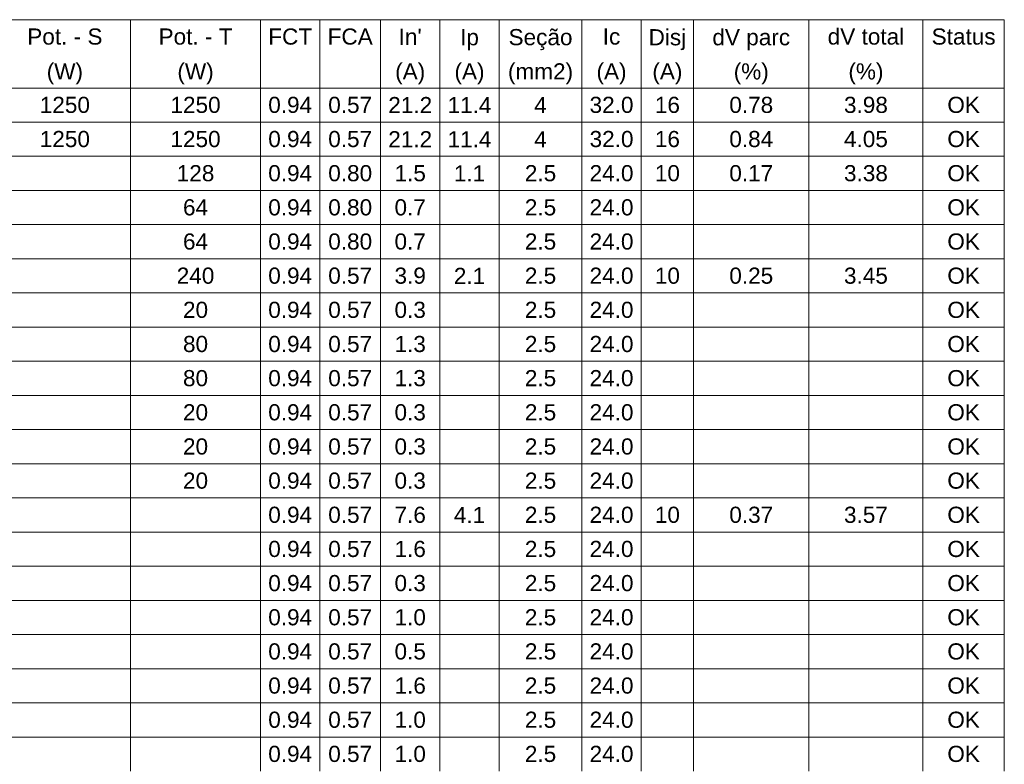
# Model space of a CAD drawing. Header units: feet. Extents: x -18 to 1038, y -110 to 48.
# Tile 18 of 199: x 41.71 to 48.41, y -40.24 to -35.17. Entities that reach past the tile are written whole.
import ezdxf

# ---------------------------------------------------------------- set-up
doc = ezdxf.new("R2010")
doc.units = ezdxf.units.FT
doc.header["$MEASUREMENT"] = 0
doc.layers.add('DI-Tabelas', color=7, linetype='Continuous', lineweight=5)
doc.styles.add('Arial', font='arial.ttf')

msp = doc.modelspace()

# ---------------------------------------------------------------- linework, layer by layer
at = {"layer": 'DI-Tabelas'}
for p, q in [((48.4115, -35.169), (33.1947, -35.169)), ((42.4619, -35.169), (42.4619, -35.4016)), ((43.3471, -35.169), (43.3471, -35.4016)), ((43.751, -35.169), (43.751, -35.4016)), ((44.1641, -35.169), (44.1641, -35.4016)), ((44.568, -35.169), (44.568, -35.4016)), ((44.9719, -35.169), (44.9719, -35.4016)), ((45.535, -35.169), (45.535, -35.4016)), ((45.9389, -35.169), (45.9389, -35.4016)), ((46.2957, -35.169), (46.2957, -35.4016)), ((47.0812, -35.169), (47.0812, -35.4016)), ((47.8573, -35.169), (47.8573, -35.4016)), ((48.4115, -35.169), (48.4115, -35.4016)), ((42.4619, -35.4016), (42.4619, -35.6342)), ((43.3471, -35.4016), (43.3471, -35.6342)), ((43.751, -35.4016), (43.751, -35.6342)), ((44.1641, -35.4016), (44.1641, -35.6342)), ((44.568, -35.4016), (44.568, -35.6342)), ((44.9719, -35.4016), (44.9719, -35.6342)), ((45.535, -35.4016), (45.535, -35.6342)), ((45.9389, -35.4016), (45.9389, -35.6342)), ((46.2957, -35.4016), (46.2957, -35.6342)), ((47.0812, -35.4016), (47.0812, -35.6342)), ((47.8573, -35.4016), (47.8573, -35.6342)), ((48.4115, -35.4016), (48.4115, -35.6342)), ((42.4619, -35.6342), (41.5673, -35.6342)), ((41.5673, -35.6342), (42.4619, -35.6342)), ((43.3471, -35.6342), (42.4619, -35.6342)), ((42.4619, -35.6342), (42.4619, -35.8668)), ((42.4619, -35.6342), (43.3471, -35.6342)), ((43.751, -35.6342), (43.3471, -35.6342)), ((43.3471, -35.6342), (43.3471, -35.8668)), ((43.3471, -35.6342), (43.751, -35.6342)), ((44.1641, -35.6342), (43.751, -35.6342)), ((43.751, -35.6342), (43.751, -35.8668)), ((43.751, -35.6342), (44.1641, -35.6342)), ((44.568, -35.6342), (44.1641, -35.6342)), ((44.1641, -35.6342), (44.1641, -35.8668)), ((44.1641, -35.6342), (44.568, -35.6342)), ((44.9719, -35.6342), (44.568, -35.6342)), ((44.568, -35.6342), (44.568, -35.8668)), ((44.568, -35.6342), (44.9719, -35.6342)), ((45.535, -35.6342), (44.9719, -35.6342)), ((44.9719, -35.6342), (44.9719, -35.8668)), ((44.9719, -35.6342), (45.535, -35.6342)), ((45.9389, -35.6342), (45.535, -35.6342)), ((45.535, -35.6342), (45.535, -35.8668)), ((45.535, -35.6342), (45.9389, -35.6342)), ((46.2957, -35.6342), (45.9389, -35.6342)), ((45.9389, -35.6342), (45.9389, -35.8668)), ((45.9389, -35.6342), (46.2957, -35.6342)), ((47.0812, -35.6342), (46.2957, -35.6342)), ((46.2957, -35.6342), (46.2957, -35.8668)), ((46.2957, -35.6342), (47.0812, -35.6342)), ((47.8573, -35.6342), (47.0812, -35.6342)), ((47.0812, -35.6342), (47.0812, -35.8668)), ((47.0812, -35.6342), (47.8573, -35.6342)), ((48.4115, -35.6342), (47.8573, -35.6342)), ((47.8573, -35.6342), (47.8573, -35.8668)), ((47.8573, -35.6342), (48.4115, -35.6342)), ((48.4115, -35.6342), (48.4115, -35.8668)), ((42.4619, -35.8668), (41.5673, -35.8668)), ((43.3471, -35.8668), (42.4619, -35.8668)), ((42.4619, -35.8668), (42.4619, -36.0994)), ((43.751, -35.8668), (43.3471, -35.8668)), ((43.3471, -35.8668), (43.3471, -36.0994)), ((44.1641, -35.8668), (43.751, -35.8668)), ((43.751, -35.8668), (43.751, -36.0994)), ((44.568, -35.8668), (44.1641, -35.8668)), ((44.1641, -35.8668), (44.1641, -36.0994)), ((44.9719, -35.8668), (44.568, -35.8668)), ((44.568, -35.8668), (44.568, -36.0994)), ((45.535, -35.8668), (44.9719, -35.8668)), ((44.9719, -35.8668), (44.9719, -36.0994)), ((45.9389, -35.8668), (45.535, -35.8668)), ((45.535, -35.8668), (45.535, -36.0994)), ((46.2957, -35.8668), (45.9389, -35.8668)), ((45.9389, -35.8668), (45.9389, -36.0994)), ((47.0812, -35.8668), (46.2957, -35.8668)), ((46.2957, -35.8668), (46.2957, -36.0994)), ((47.8573, -35.8668), (47.0812, -35.8668)), ((47.0812, -35.8668), (47.0812, -36.0994)), ((48.4115, -35.8668), (47.8573, -35.8668)), ((47.8573, -35.8668), (47.8573, -36.0994)), ((48.4115, -35.8668), (48.4115, -36.0994)), ((42.4619, -36.0994), (41.5673, -36.0994)), ((43.3471, -36.0994), (42.4619, -36.0994)), ((42.4619, -36.0994), (42.4619, -36.332)), ((43.751, -36.0994), (43.3471, -36.0994)), ((43.3471, -36.0994), (43.3471, -36.332)), ((44.1641, -36.0994), (43.751, -36.0994)), ((43.751, -36.0994), (43.751, -36.332)), ((44.568, -36.0994), (44.1641, -36.0994)), ((44.1641, -36.0994), (44.1641, -36.332)), ((44.9719, -36.0994), (44.568, -36.0994)), ((44.568, -36.0994), (44.568, -36.332)), ((45.535, -36.0994), (44.9719, -36.0994)), ((44.9719, -36.0994), (44.9719, -36.332)), ((45.9389, -36.0994), (45.535, -36.0994)), ((45.535, -36.0994), (45.535, -36.332)), ((46.2957, -36.0994), (45.9389, -36.0994)), ((45.9389, -36.0994), (45.9389, -36.332)), ((47.0812, -36.0994), (46.2957, -36.0994)), ((46.2957, -36.0994), (46.2957, -36.332)), ((47.8573, -36.0994), (47.0812, -36.0994)), ((47.0812, -36.0994), (47.0812, -36.332)), ((48.4115, -36.0994), (47.8573, -36.0994)), ((47.8573, -36.0994), (47.8573, -36.332)), ((48.4115, -36.0994), (48.4115, -36.332)), ((42.4619, -36.332), (41.5673, -36.332)), ((43.3471, -36.332), (42.4619, -36.332)), ((42.4619, -36.332), (42.4619, -36.5646)), ((43.751, -36.332), (43.3471, -36.332)), ((43.3471, -36.332), (43.3471, -36.5646)), ((44.1641, -36.332), (43.751, -36.332)), ((43.751, -36.332), (43.751, -36.5646)), ((44.568, -36.332), (44.1641, -36.332)), ((44.1641, -36.332), (44.1641, -36.5646)), ((44.9719, -36.332), (44.568, -36.332)), ((44.568, -36.332), (44.568, -36.5646)), ((45.535, -36.332), (44.9719, -36.332)), ((44.9719, -36.332), (44.9719, -36.5646)), ((45.9389, -36.332), (45.535, -36.332)), ((45.535, -36.332), (45.535, -36.5646)), ((46.2957, -36.332), (45.9389, -36.332)), ((45.9389, -36.332), (45.9389, -36.5646)), ((47.0812, -36.332), (46.2957, -36.332)), ((46.2957, -36.332), (46.2957, -36.5646)), ((47.8573, -36.332), (47.0812, -36.332)), ((47.0812, -36.332), (47.0812, -36.5646)), ((48.4115, -36.332), (47.8573, -36.332)), ((47.8573, -36.332), (47.8573, -36.5646)), ((48.4115, -36.332), (48.4115, -36.5646)), ((42.4619, -36.5646), (41.5673, -36.5646)), ((43.3471, -36.5646), (42.4619, -36.5646)), ((42.4619, -36.5646), (42.4619, -36.7972)), ((43.751, -36.5646), (43.3471, -36.5646)), ((43.3471, -36.5646), (43.3471, -36.7972)), ((44.1641, -36.5646), (43.751, -36.5646)), ((43.751, -36.5646), (43.751, -36.7972)), ((44.568, -36.5646), (44.1641, -36.5646)), ((44.1641, -36.5646), (44.1641, -36.7972)), ((44.9719, -36.5646), (44.568, -36.5646)), ((44.568, -36.5646), (44.568, -36.7972)), ((45.535, -36.5646), (44.9719, -36.5646)), ((44.9719, -36.5646), (44.9719, -36.7972)), ((45.9389, -36.5646), (45.535, -36.5646)), ((45.535, -36.5646), (45.535, -36.7972)), ((46.2957, -36.5646), (45.9389, -36.5646)), ((45.9389, -36.5646), (45.9389, -36.7972)), ((47.0812, -36.5646), (46.2957, -36.5646)), ((46.2957, -36.5646), (46.2957, -36.7972)), ((47.8573, -36.5646), (47.0812, -36.5646)), ((47.0812, -36.5646), (47.0812, -36.7972)), ((48.4115, -36.5646), (47.8573, -36.5646)), ((47.8573, -36.5646), (47.8573, -36.7972)), ((48.4115, -36.5646), (48.4115, -36.7972)), ((42.4619, -36.7972), (41.5673, -36.7972)), ((43.3471, -36.7972), (42.4619, -36.7972)), ((42.4619, -36.7972), (42.4619, -37.0298)), ((43.751, -36.7972), (43.3471, -36.7972)), ((43.3471, -36.7972), (43.3471, -37.0298)), ((44.1641, -36.7972), (43.751, -36.7972)), ((43.751, -36.7972), (43.751, -37.0298)), ((44.568, -36.7972), (44.1641, -36.7972)), ((44.1641, -36.7972), (44.1641, -37.0298)), ((44.9719, -36.7972), (44.568, -36.7972)), ((44.568, -36.7972), (44.568, -37.0298)), ((45.535, -36.7972), (44.9719, -36.7972)), ((44.9719, -36.7972), (44.9719, -37.0298)), ((45.9389, -36.7972), (45.535, -36.7972)), ((45.535, -36.7972), (45.535, -37.0298)), ((46.2957, -36.7972), (45.9389, -36.7972)), ((45.9389, -36.7972), (45.9389, -37.0298)), ((47.0812, -36.7972), (46.2957, -36.7972)), ((46.2957, -36.7972), (46.2957, -37.0298)), ((47.8573, -36.7972), (47.0812, -36.7972)), ((47.0812, -36.7972), (47.0812, -37.0298)), ((48.4115, -36.7972), (47.8573, -36.7972)), ((47.8573, -36.7972), (47.8573, -37.0298)), ((48.4115, -36.7972), (48.4115, -37.0298)), ((42.4619, -37.0298), (41.5673, -37.0298)), ((43.3471, -37.0298), (42.4619, -37.0298)), ((42.4619, -37.0298), (42.4619, -37.2624)), ((43.751, -37.0298), (43.3471, -37.0298)), ((43.3471, -37.0298), (43.3471, -37.2624)), ((44.1641, -37.0298), (43.751, -37.0298)), ((43.751, -37.0298), (43.751, -37.2624)), ((44.568, -37.0298), (44.1641, -37.0298)), ((44.1641, -37.0298), (44.1641, -37.2624)), ((44.9719, -37.0298), (44.568, -37.0298)), ((44.568, -37.0298), (44.568, -37.2624)), ((45.535, -37.0298), (44.9719, -37.0298)), ((44.9719, -37.0298), (44.9719, -37.2624)), ((45.9389, -37.0298), (45.535, -37.0298)), ((45.535, -37.0298), (45.535, -37.2624)), ((46.2957, -37.0298), (45.9389, -37.0298)), ((45.9389, -37.0298), (45.9389, -37.2624)), ((47.0812, -37.0298), (46.2957, -37.0298)), ((46.2957, -37.0298), (46.2957, -37.2624)), ((47.8573, -37.0298), (47.0812, -37.0298)), ((47.0812, -37.0298), (47.0812, -37.2624)), ((48.4115, -37.0298), (47.8573, -37.0298)), ((47.8573, -37.0298), (47.8573, -37.2624)), ((48.4115, -37.0298), (48.4115, -37.2624)), ((42.4619, -37.2624), (41.5673, -37.2624)), ((43.3471, -37.2624), (42.4619, -37.2624)), ((42.4619, -37.2624), (42.4619, -37.495)), ((43.751, -37.2624), (43.3471, -37.2624)), ((43.3471, -37.2624), (43.3471, -37.495)), ((44.1641, -37.2624), (43.751, -37.2624)), ((43.751, -37.2624), (43.751, -37.495)), ((44.568, -37.2624), (44.1641, -37.2624)), ((44.1641, -37.2624), (44.1641, -37.495)), ((44.9719, -37.2624), (44.568, -37.2624)), ((44.568, -37.2624), (44.568, -37.495)), ((45.535, -37.2624), (44.9719, -37.2624)), ((44.9719, -37.2624), (44.9719, -37.495)), ((45.9389, -37.2624), (45.535, -37.2624)), ((45.535, -37.2624), (45.535, -37.495)), ((46.2957, -37.2624), (45.9389, -37.2624)), ((45.9389, -37.2624), (45.9389, -37.495)), ((47.0812, -37.2624), (46.2957, -37.2624)), ((46.2957, -37.2624), (46.2957, -37.495)), ((47.8573, -37.2624), (47.0812, -37.2624)), ((47.0812, -37.2624), (47.0812, -37.495)), ((48.4115, -37.2624), (47.8573, -37.2624)), ((47.8573, -37.2624), (47.8573, -37.495)), ((48.4115, -37.2624), (48.4115, -37.495)), ((42.4619, -37.495), (41.5673, -37.495)), ((43.3471, -37.495), (42.4619, -37.495)), ((42.4619, -37.495), (42.4619, -37.7276)), ((43.751, -37.495), (43.3471, -37.495)), ((43.3471, -37.495), (43.3471, -37.7276)), ((44.1641, -37.495), (43.751, -37.495)), ((43.751, -37.495), (43.751, -37.7276)), ((44.568, -37.495), (44.1641, -37.495)), ((44.1641, -37.495), (44.1641, -37.7276)), ((44.9719, -37.495), (44.568, -37.495)), ((44.568, -37.495), (44.568, -37.7276)), ((45.535, -37.495), (44.9719, -37.495)), ((44.9719, -37.495), (44.9719, -37.7276)), ((45.9389, -37.495), (45.535, -37.495)), ((45.535, -37.495), (45.535, -37.7276)), ((46.2957, -37.495), (45.9389, -37.495)), ((45.9389, -37.495), (45.9389, -37.7276)), ((47.0812, -37.495), (46.2957, -37.495)), ((46.2957, -37.495), (46.2957, -37.7276)), ((47.8573, -37.495), (47.0812, -37.495)), ((47.0812, -37.495), (47.0812, -37.7276)), ((48.4115, -37.495), (47.8573, -37.495)), ((47.8573, -37.495), (47.8573, -37.7276)), ((48.4115, -37.495), (48.4115, -37.7276)), ((42.4619, -37.7276), (41.5673, -37.7276)), ((43.3471, -37.7276), (42.4619, -37.7276)), ((42.4619, -37.7276), (42.4619, -37.9602)), ((43.751, -37.7276), (43.3471, -37.7276)), ((43.3471, -37.7276), (43.3471, -37.9602)), ((44.1641, -37.7276), (43.751, -37.7276)), ((43.751, -37.7276), (43.751, -37.9602)), ((44.568, -37.7276), (44.1641, -37.7276)), ((44.1641, -37.7276), (44.1641, -37.9602)), ((44.9719, -37.7276), (44.568, -37.7276)), ((44.568, -37.7276), (44.568, -37.9602)), ((45.535, -37.7276), (44.9719, -37.7276)), ((44.9719, -37.7276), (44.9719, -37.9602)), ((45.9389, -37.7276), (45.535, -37.7276)), ((45.535, -37.7276), (45.535, -37.9602)), ((46.2957, -37.7276), (45.9389, -37.7276)), ((45.9389, -37.7276), (45.9389, -37.9602)), ((47.0812, -37.7276), (46.2957, -37.7276)), ((46.2957, -37.7276), (46.2957, -37.9602)), ((47.8573, -37.7276), (47.0812, -37.7276)), ((47.0812, -37.7276), (47.0812, -37.9602)), ((48.4115, -37.7276), (47.8573, -37.7276)), ((47.8573, -37.7276), (47.8573, -37.9602)), ((48.4115, -37.7276), (48.4115, -37.9602)), ((42.4619, -37.9602), (41.5673, -37.9602)), ((43.3471, -37.9602), (42.4619, -37.9602)), ((42.4619, -37.9602), (42.4619, -38.1928)), ((43.751, -37.9602), (43.3471, -37.9602)), ((43.3471, -37.9602), (43.3471, -38.1928)), ((44.1641, -37.9602), (43.751, -37.9602)), ((43.751, -37.9602), (43.751, -38.1928)), ((44.568, -37.9602), (44.1641, -37.9602)), ((44.1641, -37.9602), (44.1641, -38.1928)), ((44.9719, -37.9602), (44.568, -37.9602)), ((44.568, -37.9602), (44.568, -38.1928)), ((45.535, -37.9602), (44.9719, -37.9602)), ((44.9719, -37.9602), (44.9719, -38.1928)), ((45.9389, -37.9602), (45.535, -37.9602)), ((45.535, -37.9602), (45.535, -38.1928)), ((46.2957, -37.9602), (45.9389, -37.9602)), ((45.9389, -37.9602), (45.9389, -38.1928)), ((47.0812, -37.9602), (46.2957, -37.9602)), ((46.2957, -37.9602), (46.2957, -38.1928)), ((47.8573, -37.9602), (47.0812, -37.9602)), ((47.0812, -37.9602), (47.0812, -38.1928)), ((48.4115, -37.9602), (47.8573, -37.9602)), ((47.8573, -37.9602), (47.8573, -38.1928)), ((48.4115, -37.9602), (48.4115, -38.1928)), ((42.4619, -38.1928), (41.5673, -38.1928)), ((43.3471, -38.1928), (42.4619, -38.1928)), ((42.4619, -38.1928), (42.4619, -38.4254)), ((43.751, -38.1928), (43.3471, -38.1928)), ((43.3471, -38.1928), (43.3471, -38.4254)), ((44.1641, -38.1928), (43.751, -38.1928)), ((43.751, -38.1928), (43.751, -38.4254)), ((44.568, -38.1928), (44.1641, -38.1928)), ((44.1641, -38.1928), (44.1641, -38.4254)), ((44.9719, -38.1928), (44.568, -38.1928)), ((44.568, -38.1928), (44.568, -38.4254)), ((45.535, -38.1928), (44.9719, -38.1928)), ((44.9719, -38.1928), (44.9719, -38.4254)), ((45.9389, -38.1928), (45.535, -38.1928)), ((45.535, -38.1928), (45.535, -38.4254)), ((46.2957, -38.1928), (45.9389, -38.1928)), ((45.9389, -38.1928), (45.9389, -38.4254)), ((47.0812, -38.1928), (46.2957, -38.1928)), ((46.2957, -38.1928), (46.2957, -38.4254)), ((47.8573, -38.1928), (47.0812, -38.1928)), ((47.0812, -38.1928), (47.0812, -38.4254)), ((48.4115, -38.1928), (47.8573, -38.1928)), ((47.8573, -38.1928), (47.8573, -38.4254)), ((48.4115, -38.1928), (48.4115, -38.4254)), ((42.4619, -38.4254), (41.5673, -38.4254)), ((43.3471, -38.4254), (42.4619, -38.4254)), ((42.4619, -38.4254), (42.4619, -38.658)), ((43.751, -38.4254), (43.3471, -38.4254)), ((43.3471, -38.4254), (43.3471, -38.658)), ((44.1641, -38.4254), (43.751, -38.4254)), ((43.751, -38.4254), (43.751, -38.658)), ((44.568, -38.4254), (44.1641, -38.4254)), ((44.1641, -38.4254), (44.1641, -38.658)), ((44.9719, -38.4254), (44.568, -38.4254)), ((44.568, -38.4254), (44.568, -38.658)), ((45.535, -38.4254), (44.9719, -38.4254)), ((44.9719, -38.4254), (44.9719, -38.658)), ((45.9389, -38.4254), (45.535, -38.4254)), ((45.535, -38.4254), (45.535, -38.658)), ((46.2957, -38.4254), (45.9389, -38.4254)), ((45.9389, -38.4254), (45.9389, -38.658)), ((47.0812, -38.4254), (46.2957, -38.4254)), ((46.2957, -38.4254), (46.2957, -38.658)), ((47.8573, -38.4254), (47.0812, -38.4254)), ((47.0812, -38.4254), (47.0812, -38.658)), ((48.4115, -38.4254), (47.8573, -38.4254)), ((47.8573, -38.4254), (47.8573, -38.658)), ((48.4115, -38.4254), (48.4115, -38.658)), ((42.4619, -38.658), (41.5673, -38.658)), ((43.3471, -38.658), (42.4619, -38.658)), ((42.4619, -38.658), (42.4619, -38.8906)), ((43.751, -38.658), (43.3471, -38.658)), ((43.3471, -38.658), (43.3471, -38.8906)), ((44.1641, -38.658), (43.751, -38.658)), ((43.751, -38.658), (43.751, -38.8906)), ((44.568, -38.658), (44.1641, -38.658)), ((44.1641, -38.658), (44.1641, -38.8906)), ((44.9719, -38.658), (44.568, -38.658)), ((44.568, -38.658), (44.568, -38.8906)), ((45.535, -38.658), (44.9719, -38.658)), ((44.9719, -38.658), (44.9719, -38.8906)), ((45.9389, -38.658), (45.535, -38.658)), ((45.535, -38.658), (45.535, -38.8906)), ((46.2957, -38.658), (45.9389, -38.658)), ((45.9389, -38.658), (45.9389, -38.8906)), ((47.0812, -38.658), (46.2957, -38.658)), ((46.2957, -38.658), (46.2957, -38.8906)), ((47.8573, -38.658), (47.0812, -38.658)), ((47.0812, -38.658), (47.0812, -38.8906)), ((48.4115, -38.658), (47.8573, -38.658)), ((47.8573, -38.658), (47.8573, -38.8906)), ((48.4115, -38.658), (48.4115, -38.8906)), ((42.4619, -38.8906), (41.5673, -38.8906)), ((43.3471, -38.8906), (42.4619, -38.8906)), ((42.4619, -38.8906), (42.4619, -39.1232)), ((43.751, -38.8906), (43.3471, -38.8906)), ((43.3471, -38.8906), (43.3471, -39.1232)), ((44.1641, -38.8906), (43.751, -38.8906)), ((43.751, -38.8906), (43.751, -39.1232)), ((44.568, -38.8906), (44.1641, -38.8906)), ((44.1641, -38.8906), (44.1641, -39.1232)), ((44.9719, -38.8906), (44.568, -38.8906)), ((44.568, -38.8906), (44.568, -39.1232)), ((45.535, -38.8906), (44.9719, -38.8906)), ((44.9719, -38.8906), (44.9719, -39.1232)), ((45.9389, -38.8906), (45.535, -38.8906)), ((45.535, -38.8906), (45.535, -39.1232)), ((46.2957, -38.8906), (45.9389, -38.8906)), ((45.9389, -38.8906), (45.9389, -39.1232)), ((47.0812, -38.8906), (46.2957, -38.8906)), ((46.2957, -38.8906), (46.2957, -39.1232)), ((47.8573, -38.8906), (47.0812, -38.8906)), ((47.0812, -38.8906), (47.0812, -39.1232)), ((48.4115, -38.8906), (47.8573, -38.8906)), ((47.8573, -38.8906), (47.8573, -39.1232)), ((48.4115, -38.8906), (48.4115, -39.1232)), ((42.4619, -39.1232), (41.5673, -39.1232)), ((43.3471, -39.1232), (42.4619, -39.1232)), ((42.4619, -39.1232), (42.4619, -39.3558)), ((43.751, -39.1232), (43.3471, -39.1232)), ((43.3471, -39.1232), (43.3471, -39.3558)), ((44.1641, -39.1232), (43.751, -39.1232)), ((43.751, -39.1232), (43.751, -39.3558)), ((44.568, -39.1232), (44.1641, -39.1232)), ((44.1641, -39.1232), (44.1641, -39.3558)), ((44.9719, -39.1232), (44.568, -39.1232)), ((44.568, -39.1232), (44.568, -39.3558)), ((45.535, -39.1232), (44.9719, -39.1232)), ((44.9719, -39.1232), (44.9719, -39.3558)), ((45.9389, -39.1232), (45.535, -39.1232)), ((45.535, -39.1232), (45.535, -39.3558)), ((46.2957, -39.1232), (45.9389, -39.1232)), ((45.9389, -39.1232), (45.9389, -39.3558)), ((47.0812, -39.1232), (46.2957, -39.1232)), ((46.2957, -39.1232), (46.2957, -39.3558)), ((47.8573, -39.1232), (47.0812, -39.1232)), ((47.0812, -39.1232), (47.0812, -39.3558)), ((48.4115, -39.1232), (47.8573, -39.1232)), ((47.8573, -39.1232), (47.8573, -39.3558)), ((48.4115, -39.1232), (48.4115, -39.3558)), ((42.4619, -39.3558), (41.5673, -39.3558)), ((43.3471, -39.3558), (42.4619, -39.3558)), ((42.4619, -39.3558), (42.4619, -39.5884)), ((43.751, -39.3558), (43.3471, -39.3558)), ((43.3471, -39.3558), (43.3471, -39.5884)), ((44.1641, -39.3558), (43.751, -39.3558)), ((43.751, -39.3558), (43.751, -39.5884)), ((44.568, -39.3558), (44.1641, -39.3558)), ((44.1641, -39.3558), (44.1641, -39.5884)), ((44.9719, -39.3558), (44.568, -39.3558)), ((44.568, -39.3558), (44.568, -39.5884)), ((45.535, -39.3558), (44.9719, -39.3558)), ((44.9719, -39.3558), (44.9719, -39.5884)), ((45.9389, -39.3558), (45.535, -39.3558)), ((45.535, -39.3558), (45.535, -39.5884)), ((46.2957, -39.3558), (45.9389, -39.3558)), ((45.9389, -39.3558), (45.9389, -39.5884)), ((47.0812, -39.3558), (46.2957, -39.3558)), ((46.2957, -39.3558), (46.2957, -39.5884)), ((47.8573, -39.3558), (47.0812, -39.3558)), ((47.0812, -39.3558), (47.0812, -39.5884)), ((48.4115, -39.3558), (47.8573, -39.3558)), ((47.8573, -39.3558), (47.8573, -39.5884)), ((48.4115, -39.3558), (48.4115, -39.5884)), ((42.4619, -39.5884), (41.5673, -39.5884)), ((43.3471, -39.5884), (42.4619, -39.5884)), ((42.4619, -39.5884), (42.4619, -39.821)), ((43.751, -39.5884), (43.3471, -39.5884)), ((43.3471, -39.5884), (43.3471, -39.821)), ((44.1641, -39.5884), (43.751, -39.5884)), ((43.751, -39.5884), (43.751, -39.821)), ((44.568, -39.5884), (44.1641, -39.5884)), ((44.1641, -39.5884), (44.1641, -39.821)), ((44.9719, -39.5884), (44.568, -39.5884)), ((44.568, -39.5884), (44.568, -39.821)), ((45.535, -39.5884), (44.9719, -39.5884)), ((44.9719, -39.5884), (44.9719, -39.821)), ((45.9389, -39.5884), (45.535, -39.5884)), ((45.535, -39.5884), (45.535, -39.821)), ((46.2957, -39.5884), (45.9389, -39.5884)), ((45.9389, -39.5884), (45.9389, -39.821)), ((47.0812, -39.5884), (46.2957, -39.5884)), ((46.2957, -39.5884), (46.2957, -39.821)), ((47.8573, -39.5884), (47.0812, -39.5884)), ((47.0812, -39.5884), (47.0812, -39.821)), ((48.4115, -39.5884), (47.8573, -39.5884)), ((47.8573, -39.5884), (47.8573, -39.821)), ((48.4115, -39.5884), (48.4115, -39.821)), ((42.4619, -39.821), (41.5673, -39.821)), ((43.3471, -39.821), (42.4619, -39.821)), ((42.4619, -39.821), (42.4619, -40.0536)), ((43.751, -39.821), (43.3471, -39.821)), ((43.3471, -39.821), (43.3471, -40.0536)), ((44.1641, -39.821), (43.751, -39.821)), ((43.751, -39.821), (43.751, -40.0536)), ((44.568, -39.821), (44.1641, -39.821)), ((44.1641, -39.821), (44.1641, -40.0536)), ((44.9719, -39.821), (44.568, -39.821)), ((44.568, -39.821), (44.568, -40.0536)), ((45.535, -39.821), (44.9719, -39.821)), ((44.9719, -39.821), (44.9719, -40.0536)), ((45.9389, -39.821), (45.535, -39.821)), ((45.535, -39.821), (45.535, -40.0536)), ((46.2957, -39.821), (45.9389, -39.821)), ((45.9389, -39.821), (45.9389, -40.0536)), ((47.0812, -39.821), (46.2957, -39.821)), ((46.2957, -39.821), (46.2957, -40.0536)), ((47.8573, -39.821), (47.0812, -39.821)), ((47.0812, -39.821), (47.0812, -40.0536)), ((48.4115, -39.821), (47.8573, -39.821)), ((47.8573, -39.821), (47.8573, -40.0536)), ((48.4115, -39.821), (48.4115, -40.0536)), ((42.4619, -40.0536), (41.5673, -40.0536)), ((43.3471, -40.0536), (42.4619, -40.0536)), ((42.4619, -40.0536), (42.4619, -40.2862)), ((43.751, -40.0536), (43.3471, -40.0536)), ((43.3471, -40.0536), (43.3471, -40.2862)), ((44.1641, -40.0536), (43.751, -40.0536)), ((43.751, -40.0536), (43.751, -40.2862)), ((44.568, -40.0536), (44.1641, -40.0536)), ((44.1641, -40.0536), (44.1641, -40.2862)), ((44.9719, -40.0536), (44.568, -40.0536)), ((44.568, -40.0536), (44.568, -40.2862)), ((45.535, -40.0536), (44.9719, -40.0536)), ((44.9719, -40.0536), (44.9719, -40.2862)), ((45.9389, -40.0536), (45.535, -40.0536)), ((45.535, -40.0536), (45.535, -40.2862)), ((46.2957, -40.0536), (45.9389, -40.0536)), ((45.9389, -40.0536), (45.9389, -40.2862)), ((47.0812, -40.0536), (46.2957, -40.0536)), ((46.2957, -40.0536), (46.2957, -40.2862)), ((47.8573, -40.0536), (47.0812, -40.0536)), ((47.0812, -40.0536), (47.0812, -40.2862)), ((48.4115, -40.0536), (47.8573, -40.0536)), ((47.8573, -40.0536), (47.8573, -40.2862)), ((48.4115, -40.0536), (48.4115, -40.2862))]:
    msp.add_line(p, q, dxfattribs=at)

# ---------------------------------------------------------------- texts
at = {"layer": 'DI-Tabelas', "char_height": 0.11, "attachment_point": 8, "line_spacing_factor": 0.6, "style": 'Arial'}
for s, insert, width in [('Pot. - S', (42.0146, -35.3403), 1.02471), ('Pot. - T', (42.9045, -35.3403), 1.007439), ('FCT', (43.549, -35.3403), 0.597622), ('FCA', (43.9575, -35.3403), 0.614893), ("In'", (44.3661, -35.3403), 0.314909), ('Ic', (45.737, -35.3403), 0.239116), ('dV total', (47.4693, -35.3403), 1.041982), ('Status', (48.1344, -35.3403), 0.87128), ('Ip', (44.77, -35.3766), 0.25622), ('Seção', (45.2535, -35.3766), 0.871448), ('Disj', (46.1173, -35.3766), 0.512271), ('dV parc', (46.6884, -35.3766), 1.059085), ('(W)', (42.0146, -35.6092), 0.494665), ('(W)', (42.9045, -35.6092), 0.494665), ('(A)', (44.3661, -35.6092), 0.409649), ('(A)', (44.77, -35.6092), 0.409649), ('(mm2)', (45.2535, -35.6092), 0.887546), ('(A)', (45.737, -35.6092), 0.409649), ('(A)', (46.1173, -35.6092), 0.409649), ('(%)', (46.6884, -35.6092), 0.477896), ('(%)', (47.4693, -35.6092), 0.477896), ('1250', (42.0146, -35.8055), 0.683476), ('1250', (42.9045, -35.8055), 0.683476), ('0.94', (43.549, -35.8055), 0.597957), ('0.57', (43.9575, -35.8055), 0.597957), ('21.2', (44.3661, -35.8055), 0.597957), ('11.4', (44.77, -35.8055), 0.597957), ('4', (45.2535, -35.8055), 0.170869), ('32.0', (45.737, -35.8055), 0.597957), ('16', (46.1173, -35.8055), 0.341738), ('0.78', (46.6884, -35.8055), 0.597957), ('3.98', (47.4693, -35.8055), 0.597957), ('OK', (48.1344, -35.8055), 0.444192), ('1250', (42.0146, -36.0381), 0.683476), ('1250', (42.9045, -36.0381), 0.683476), ('0.94', (43.549, -36.0381), 0.597957), ('0.57', (43.9575, -36.0381), 0.597957), ('21.2', (44.3661, -36.0381), 0.597957), ('11.4', (44.77, -36.0381), 0.597957), ('4', (45.2535, -36.0381), 0.170869), ('32.0', (45.737, -36.0381), 0.597957), ('16', (46.1173, -36.0381), 0.341738), ('0.84', (46.6884, -36.0381), 0.597957), ('4.05', (47.4693, -36.0381), 0.597957), ('OK', (48.1344, -36.0381), 0.444192), ('128', (42.9045, -36.2707), 0.512607), ('0.94', (43.549, -36.2707), 0.597957), ('0.80', (43.9575, -36.2707), 0.597957), ('1.5', (44.3661, -36.2707), 0.427088), ('1.1', (44.77, -36.2707), 0.427088), ('2.5', (45.2535, -36.2707), 0.427088), ('24.0', (45.737, -36.2707), 0.597957), ('10', (46.1173, -36.2707), 0.341738), ('0.17', (46.6884, -36.2707), 0.597957), ('3.38', (47.4693, -36.2707), 0.597957), ('OK', (48.1344, -36.2707), 0.444192), ('64', (42.9045, -36.5033), 0.341738), ('0.94', (43.549, -36.5033), 0.597957), ('0.80', (43.9575, -36.5033), 0.597957), ('0.7', (44.3661, -36.5033), 0.427088), ('2.5', (45.2535, -36.5033), 0.427088), ('24.0', (45.737, -36.5033), 0.597957), ('OK', (48.1344, -36.5033), 0.444192), ('64', (42.9045, -36.7359), 0.341738), ('0.94', (43.549, -36.7359), 0.597957), ('0.80', (43.9575, -36.7359), 0.597957), ('0.7', (44.3661, -36.7359), 0.427088), ('2.5', (45.2535, -36.7359), 0.427088), ('24.0', (45.737, -36.7359), 0.597957), ('OK', (48.1344, -36.7359), 0.444192), ('240', (42.9045, -36.9685), 0.512607), ('0.94', (43.549, -36.9685), 0.597957), ('0.57', (43.9575, -36.9685), 0.597957), ('3.9', (44.3661, -36.9685), 0.427088), ('2.1', (44.77, -36.9685), 0.427088), ('2.5', (45.2535, -36.9685), 0.427088), ('24.0', (45.737, -36.9685), 0.597957), ('10', (46.1173, -36.9685), 0.341738), ('0.25', (46.6884, -36.9685), 0.597957), ('3.45', (47.4693, -36.9685), 0.597957), ('OK', (48.1344, -36.9685), 0.444192), ('20', (42.9045, -37.2011), 0.341738), ('0.94', (43.549, -37.2011), 0.597957), ('0.57', (43.9575, -37.2011), 0.597957), ('0.3', (44.3661, -37.2011), 0.427088), ('2.5', (45.2535, -37.2011), 0.427088), ('24.0', (45.737, -37.2011), 0.597957), ('OK', (48.1344, -37.2011), 0.444192), ('80', (42.9045, -37.4337), 0.341738), ('0.94', (43.549, -37.4337), 0.597957), ('0.57', (43.9575, -37.4337), 0.597957), ('1.3', (44.3661, -37.4337), 0.427088), ('2.5', (45.2535, -37.4337), 0.427088), ('24.0', (45.737, -37.4337), 0.597957), ('OK', (48.1344, -37.4337), 0.444192), ('80', (42.9045, -37.6663), 0.341738), ('0.94', (43.549, -37.6663), 0.597957), ('0.57', (43.9575, -37.6663), 0.597957), ('1.3', (44.3661, -37.6663), 0.427088), ('2.5', (45.2535, -37.6663), 0.427088), ('24.0', (45.737, -37.6663), 0.597957), ('OK', (48.1344, -37.6663), 0.444192), ('20', (42.9045, -37.8989), 0.341738), ('0.94', (43.549, -37.8989), 0.597957), ('0.57', (43.9575, -37.8989), 0.597957), ('0.3', (44.3661, -37.8989), 0.427088), ('2.5', (45.2535, -37.8989), 0.427088), ('24.0', (45.737, -37.8989), 0.597957), ('OK', (48.1344, -37.8989), 0.444192), ('20', (42.9045, -38.1315), 0.341738), ('0.94', (43.549, -38.1315), 0.597957), ('0.57', (43.9575, -38.1315), 0.597957), ('0.3', (44.3661, -38.1315), 0.427088), ('2.5', (45.2535, -38.1315), 0.427088), ('24.0', (45.737, -38.1315), 0.597957), ('OK', (48.1344, -38.1315), 0.444192), ('20', (42.9045, -38.3641), 0.341738), ('0.94', (43.549, -38.3641), 0.597957), ('0.57', (43.9575, -38.3641), 0.597957), ('0.3', (44.3661, -38.3641), 0.427088), ('2.5', (45.2535, -38.3641), 0.427088), ('24.0', (45.737, -38.3641), 0.597957), ('OK', (48.1344, -38.3641), 0.444192), ('0.94', (43.549, -38.5967), 0.597957), ('0.57', (43.9575, -38.5967), 0.597957), ('7.6', (44.3661, -38.5967), 0.427088), ('4.1', (44.77, -38.5967), 0.427088), ('2.5', (45.2535, -38.5967), 0.427088), ('24.0', (45.737, -38.5967), 0.597957), ('10', (46.1173, -38.5967), 0.341738), ('0.37', (46.6884, -38.5967), 0.597957), ('3.57', (47.4693, -38.5967), 0.597957), ('OK', (48.1344, -38.5967), 0.444192), ('0.94', (43.549, -38.8293), 0.597957), ('0.57', (43.9575, -38.8293), 0.597957), ('1.6', (44.3661, -38.8293), 0.427088), ('2.5', (45.2535, -38.8293), 0.427088), ('24.0', (45.737, -38.8293), 0.597957), ('OK', (48.1344, -38.8293), 0.444192), ('0.94', (43.549, -39.0619), 0.597957), ('0.57', (43.9575, -39.0619), 0.597957), ('0.3', (44.3661, -39.0619), 0.427088), ('2.5', (45.2535, -39.0619), 0.427088), ('24.0', (45.737, -39.0619), 0.597957), ('OK', (48.1344, -39.0619), 0.444192), ('0.94', (43.549, -39.2945), 0.597957), ('0.57', (43.9575, -39.2945), 0.597957), ('1.0', (44.3661, -39.2945), 0.427088), ('2.5', (45.2535, -39.2945), 0.427088), ('24.0', (45.737, -39.2945), 0.597957), ('OK', (48.1344, -39.2945), 0.444192), ('0.94', (43.549, -39.5271), 0.597957), ('0.57', (43.9575, -39.5271), 0.597957), ('0.5', (44.3661, -39.5271), 0.427088), ('2.5', (45.2535, -39.5271), 0.427088), ('24.0', (45.737, -39.5271), 0.597957), ('OK', (48.1344, -39.5271), 0.444192), ('0.94', (43.549, -39.7597), 0.597957), ('0.57', (43.9575, -39.7597), 0.597957), ('1.6', (44.3661, -39.7597), 0.427088), ('2.5', (45.2535, -39.7597), 0.427088), ('24.0', (45.737, -39.7597), 0.597957), ('OK', (48.1344, -39.7597), 0.444192), ('0.94', (43.549, -39.9923), 0.597957), ('0.57', (43.9575, -39.9923), 0.597957), ('1.0', (44.3661, -39.9923), 0.427088), ('2.5', (45.2535, -39.9923), 0.427088), ('24.0', (45.737, -39.9923), 0.597957), ('OK', (48.1344, -39.9923), 0.444192), ('0.94', (43.549, -40.2249), 0.597957), ('0.57', (43.9575, -40.2249), 0.597957), ('1.0', (44.3661, -40.2249), 0.427088), ('2.5', (45.2535, -40.2249), 0.427088), ('24.0', (45.737, -40.2249), 0.597957), ('OK', (48.1344, -40.2249), 0.444192)]:
    msp.add_mtext(s, dxfattribs=dict(at, insert=insert, width=width))

doc.saveas('drawing.dxf')
